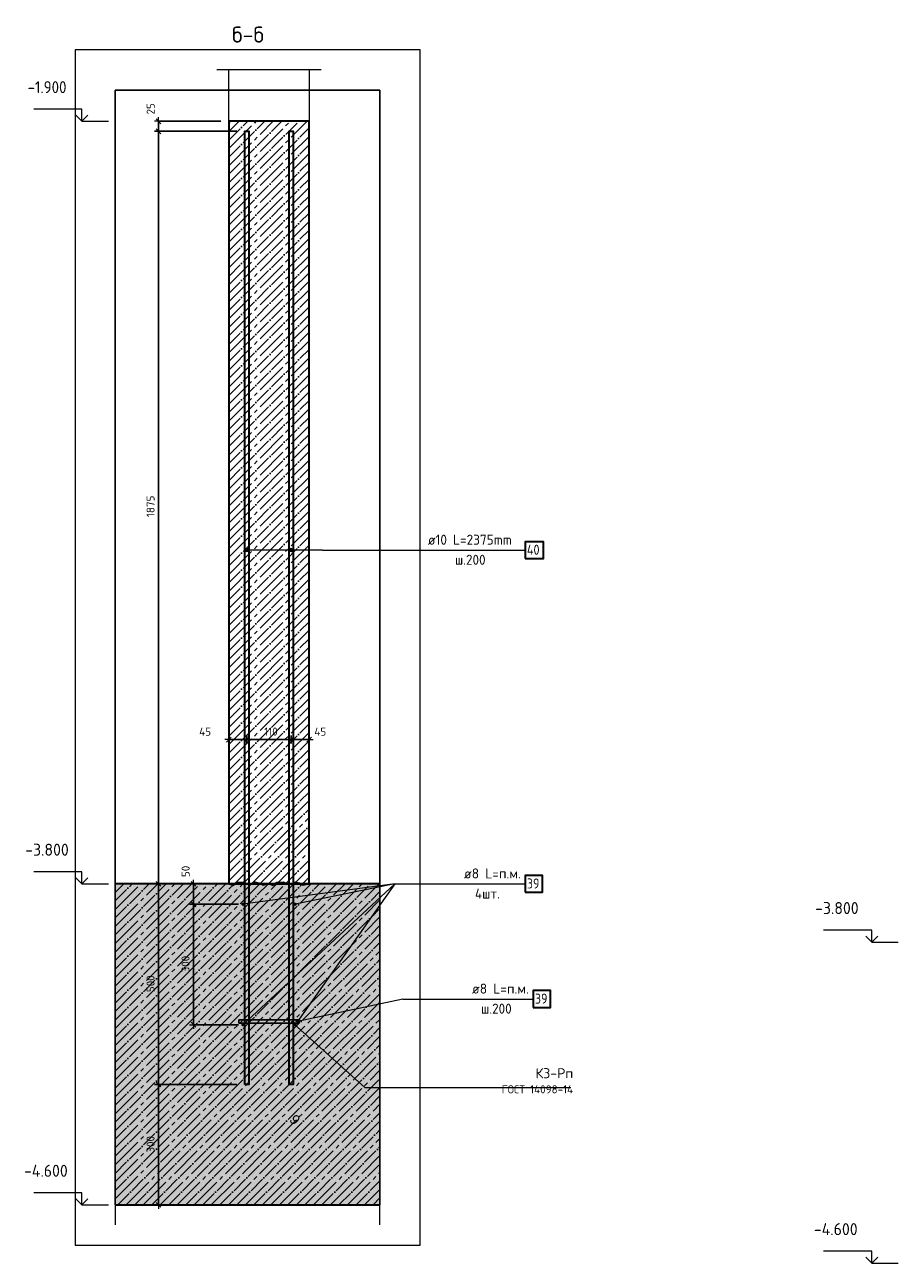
# Model space of a CAD drawing. Header units: millimetres. Extents: x -3170 to 89801, y -74170 to 82422.
# Tile 81 of 105: x 83081 to 85258, y 35740 to 38826. Entities that reach past the tile are written whole.
import ezdxf

# ---------------------------------------------------------------- set-up
doc = ezdxf.new("R2010")
doc.units = ezdxf.units.MM
doc.header["$PDMODE"] = 65
doc.linetypes.add('______11', pattern=[50, 40, -5, 0, -5])
doc.linetypes.add('______5', pattern=[110, 80, -10, 10, -10])
for name, color, linetype, lineweight in [('Standard', 7, 'Continuous', 25), ('Арм.стержн. Выпуски', 180, 'Continuous', 35), ('Арматурный каркас 01', 4, 'Continuous', 35), ('Высотная отметки_ общее', 7, 'Continuous', 13), ('Размерная линия_ общее', 7, 'Continuous', 13), ('Размерная линия_ общее_1', 7, 'Continuous', 13)]:
    doc.layers.add(name, color=color, linetype=linetype, lineweight=lineweight)
doc.styles.add('ARIAL', font='ARIAL.TTF')
doc.styles.add('ISOCPEUR', font='ISOCPEUR')
doc.dimstyles.new('DIMSTYLE_12', dxfattribs={"dimtxt": 20, "dimasz": 20, "dimexe": 0, "dimexo": 0, "dimgap": 10, "dimtad": 2, "dimdec": 0, "dimrnd": 5, "dimzin": 12, "dimdsep": 46, "dimtxsty": 'ISOCPEUR', "dimblk1": 'ALL_ML_STRICH', "dimblk2": 'ALL_ML_STRICH', "dimsah": 1, "dimcen": 0, "dimclrd": 7, "dimclre": 256, "dimclrt": 7, "dimadec": 0, "dimazin": 0, "dimtfac": 1, "dimtdec": 0, "dimtix": 1, "dimtmove": 2, "dimatfit": 3, "dimfxl": 0, "dimtzin": 0, "dimlwd": 0, "dimlwe": -3, "dimarcsym": 0})
doc.dimstyles.new('DIMSTYLE_20', dxfattribs={"dimtxt": 20, "dimasz": 20, "dimexe": 0, "dimexo": 0, "dimgap": 10, "dimtad": 2, "dimdec": 0, "dimrnd": 5, "dimzin": 12, "dimdsep": 46, "dimtxsty": 'ISOCPEUR', "dimblk1": 'ALL_ML_STRICH', "dimblk2": 'ALL_ML_STRICH', "dimsah": 1, "dimcen": 0, "dimclrd": 7, "dimclre": 256, "dimclrt": 7, "dimadec": 0, "dimazin": 0, "dimtfac": 1, "dimtdec": 0, "dimtix": 1, "dimtmove": 2, "dimatfit": 3, "dimfxl": 0, "dimtvp": 1.2, "dimtzin": 0, "dimlwd": 0, "dimlwe": -3, "dimarcsym": 0})

# ---------------------------------------------------------------- blocks, each defined once
blk = doc.blocks.new('ALL_ML_STRICH')
at = {"color": 0, "linetype": 'ByBlock', "lineweight": -2}
for p, q in [((-1, 0), (0.5, 0)), ((-0.3, -0.3), (0.3, 0.3)), ((0, -0.5), (0, 0.5))]:
    blk.add_line(p, q, dxfattribs=at)
blk = doc.blocks.new('*D465')
at = {"layer": 'DEFPOINTS', "color": 7, "linetype": 'Continuous', "lineweight": 13, "transparency": 33554687}
for p in [(83633.8, 36634.7), (83502, 36334.7), (83633.8, 36334.7)]:
    blk.add_point(p, dxfattribs=at)
at = {"layer": 'Размерная линия_ общее_1', "color": 253, "linetype": 'Continuous', "lineweight": -2, "true_color": 0xa0a0a0, "transparency": 33554687}
for p, q in [((83613.8, 36634.7), (83502, 36634.7)), ((83613.8, 36334.7), (83502, 36334.7))]:
    blk.add_line(p, q, dxfattribs=at)
at = {"layer": 'Размерная линия_ общее_1', "color": 7, "linetype": 'Continuous', "lineweight": -2, "transparency": 33554687}
blk.add_line((83502, 36334.7), (83502, 36634.7), dxfattribs=at)
at = {"layer": 'Размерная линия_ общее_1', "color": 7, "linetype": 'Continuous', "lineweight": 13, "transparency": 33554687, "xscale": 20, "yscale": 20, "zscale": 20}
for p, rotation in [((83502, 36634.7), 90), ((83502, 36334.7), 270)]:
    blk.add_blockref('ALL_ML_STRICH', p, dxfattribs=dict(at, rotation=rotation))
at = {"layer": 'Размерная линия_ общее_1', "color": 7, "linetype": 'Continuous', "lineweight": 13, "transparency": 33554687, "insert": (83482, 36485.7), "char_height": 20, "width": 60, "attachment_point": 5, "rotation": 90, "style": 'ISOCPEUR'}
blk.add_mtext('\\A1;{300}', dxfattribs=at)
blk = doc.blocks.new('*D466')
at = {"layer": 'DEFPOINTS', "color": 7, "linetype": 'Continuous', "lineweight": 13, "transparency": 33554687}
for p in [(83483.8, 36685.7), (83502, 36634.7), (83633.8, 36634.7)]:
    blk.add_point(p, dxfattribs=at)
at = {"layer": 'Размерная линия_ общее_1', "color": 253, "linetype": 'Continuous', "lineweight": -2, "true_color": 0xa0a0a0, "transparency": 33554687}
for p, q in [((83463.8, 36685.7), (83502, 36685.7)), ((83613.8, 36634.7), (83502, 36634.7))]:
    blk.add_line(p, q, dxfattribs=at)
at = {"layer": 'Размерная линия_ общее_1', "color": 7, "linetype": 'Continuous', "lineweight": -2, "transparency": 33554687}
blk.add_line((83502, 36634.7), (83502, 36685.7), dxfattribs=at)
at = {"layer": 'Размерная линия_ общее_1', "color": 7, "linetype": 'Continuous', "lineweight": 13, "transparency": 33554687, "xscale": 20, "yscale": 20, "zscale": 20}
for p, rotation in [((83502, 36685.7), 90), ((83502, 36634.7), 270)]:
    blk.add_blockref('ALL_ML_STRICH', p, dxfattribs=dict(at, rotation=rotation))
at = {"layer": 'Размерная линия_ общее_1', "color": 7, "linetype": 'Continuous', "lineweight": 13, "transparency": 33554687, "insert": (83482.3, 36716.7), "char_height": 20, "width": 40, "attachment_point": 5, "rotation": 90, "style": 'ISOCPEUR'}
blk.add_mtext('\\A1;{50}', dxfattribs=at)
blk = doc.blocks.new('ЭЛЕМЕНТ_УЗОРА_1')
at = {"layer": 'Standard', "color": 7, "linetype": 'Continuous', "lineweight": 18, "transparency": 33554687}
blk.add_line((83790, 36685.7), (83790, 36685.7), dxfattribs=at)
for points in [[(83590, 36685.7), (83600, 36681.7), (83604.3, 36683.6), (83610, 36689.7), (83620, 36689.7), (83626.1, 36690.8), (83635.5, 36686.7), (83646.9, 36686.9), (83655.9, 36690.4), (83665.8, 36688.2), (83675.4, 36682.7), (83690, 36685.7)], [(83690, 36685.7), (83700, 36681.7), (83704.3, 36683.6), (83710, 36689.7), (83720, 36689.7), (83726.1, 36690.8), (83735.5, 36686.7), (83746.9, 36686.9), (83755.9, 36690.4), (83765.8, 36688.2), (83775.4, 36682.7), (83790, 36685.7)]]:
    blk.add_lwpolyline(points, dxfattribs=at)
blk = doc.blocks.new('*D468')
at = {"layer": 'DEFPOINTS', "color": 7, "linetype": 'Continuous', "lineweight": 13, "transparency": 33554687}
for p in [(83590, 37045), (83590, 37038.2), (83635, 37027.3)]:
    blk.add_point(p, dxfattribs=at)
at = {"layer": 'Размерная линия_ общее_1', "color": 253, "linetype": 'Continuous', "lineweight": -2, "true_color": 0xa0a0a0, "transparency": 33554687}
for p, q in [((83590, 37045), (83590, 37045)), ((83635, 37045), (83635, 37045))]:
    blk.add_line(p, q, dxfattribs=at)
at = {"layer": 'Размерная линия_ общее_1', "color": 7, "linetype": 'Continuous', "lineweight": -2, "transparency": 33554687}
blk.add_line((83590, 37045), (83635, 37045), dxfattribs=at)
at = {"layer": 'Размерная линия_ общее_1', "color": 7, "linetype": 'Continuous', "lineweight": 13, "transparency": 33554687, "xscale": 20, "yscale": 20, "zscale": 20, "rotation": 180}
blk.add_blockref('ALL_ML_STRICH', (83590, 37045), dxfattribs=at)
at = {"layer": 'Размерная линия_ общее_1', "color": 7, "linetype": 'Continuous', "lineweight": 13, "transparency": 33554687, "xscale": 20, "yscale": 20, "zscale": 20}
blk.add_blockref('ALL_ML_STRICH', (83635, 37045), dxfattribs=at)
at = {"layer": 'Размерная линия_ общее_1', "color": 7, "linetype": 'Continuous', "lineweight": 13, "transparency": 33554687, "insert": (83530.9, 37064.7), "char_height": 20, "width": 40, "attachment_point": 5, "style": 'ISOCPEUR'}
blk.add_mtext('\\A1;{45}', dxfattribs=at)
blk = doc.blocks.new('*D469')
at = {"layer": 'DEFPOINTS', "color": 7, "linetype": 'Continuous', "lineweight": 13, "transparency": 33554687}
for p in [(83635, 37045), (83635, 37027.3), (83745, 37028.6)]:
    blk.add_point(p, dxfattribs=at)
at = {"layer": 'Размерная линия_ общее_1', "color": 253, "linetype": 'Continuous', "lineweight": -2, "true_color": 0xa0a0a0, "transparency": 33554687}
for p, q in [((83635, 37045), (83635, 37045)), ((83745, 37045), (83745, 37045))]:
    blk.add_line(p, q, dxfattribs=at)
at = {"layer": 'Размерная линия_ общее_1', "color": 7, "linetype": 'Continuous', "lineweight": -2, "transparency": 33554687}
blk.add_line((83635, 37045), (83745, 37045), dxfattribs=at)
at = {"layer": 'Размерная линия_ общее_1', "color": 7, "linetype": 'Continuous', "lineweight": 13, "transparency": 33554687, "xscale": 20, "yscale": 20, "zscale": 20, "rotation": 180}
blk.add_blockref('ALL_ML_STRICH', (83635, 37045), dxfattribs=at)
at = {"layer": 'Размерная линия_ общее_1', "color": 7, "linetype": 'Continuous', "lineweight": 13, "transparency": 33554687, "xscale": 20, "yscale": 20, "zscale": 20}
blk.add_blockref('ALL_ML_STRICH', (83745, 37045), dxfattribs=at)
at = {"layer": 'Размерная линия_ общее_1', "color": 7, "linetype": 'Continuous', "lineweight": 13, "transparency": 33554687, "insert": (83695, 37065), "char_height": 20, "width": 60, "attachment_point": 5, "style": 'ISOCPEUR'}
blk.add_mtext('\\A1;{110}', dxfattribs=at)
blk = doc.blocks.new('*D470')
at = {"layer": 'DEFPOINTS', "color": 7, "linetype": 'Continuous', "lineweight": 13, "transparency": 33554687}
for p in [(83745, 37045), (83790, 37036.8), (83745, 37028.6)]:
    blk.add_point(p, dxfattribs=at)
at = {"layer": 'Размерная линия_ общее_1', "color": 253, "linetype": 'Continuous', "lineweight": -2, "true_color": 0xa0a0a0, "transparency": 33554687}
for p, q in [((83745, 37045), (83745, 37045)), ((83790, 37045), (83790, 37045))]:
    blk.add_line(p, q, dxfattribs=at)
at = {"layer": 'Размерная линия_ общее_1', "color": 7, "linetype": 'Continuous', "lineweight": -2, "transparency": 33554687}
blk.add_line((83745, 37045), (83790, 37045), dxfattribs=at)
at = {"layer": 'Размерная линия_ общее_1', "color": 7, "linetype": 'Continuous', "lineweight": 13, "transparency": 33554687, "xscale": 20, "yscale": 20, "zscale": 20, "rotation": 180}
blk.add_blockref('ALL_ML_STRICH', (83745, 37045), dxfattribs=at)
at = {"layer": 'Размерная линия_ общее_1', "color": 7, "linetype": 'Continuous', "lineweight": 13, "transparency": 33554687, "xscale": 20, "yscale": 20, "zscale": 20}
blk.add_blockref('ALL_ML_STRICH', (83790, 37045), dxfattribs=at)
at = {"layer": 'Размерная линия_ общее_1', "color": 7, "linetype": 'Continuous', "lineweight": 13, "transparency": 33554687, "insert": (83817.9, 37064.7), "char_height": 20, "width": 40, "attachment_point": 5, "style": 'ISOCPEUR'}
blk.add_mtext('\\A1;{45}', dxfattribs=at)
blk = doc.blocks.new('COMPLEX_ELEVATIONDIM_2')
at = {"layer": 'Высотная отметки_ общее', "color": 7, "linetype": 'Continuous', "lineweight": 13, "transparency": 33554687}
for p, q in [((85192.1, 36570.3), (85072.1, 36570.3)), ((85192.1, 36540.3), (85192.1, 36570.3)), ((85192.1, 36540.3), (85177.1, 36555.3)), ((85192.1, 36540.3), (85207.1, 36555.3)), ((85192.1, 36540.3), (85192.1, 36540.3)), ((85192.1, 36540.3), (85192.1, 36540.3)), ((85192.1, 36540.3), (85258.2, 36540.3)), ((85192.1, 36540.3), (85192.1, 36540.3)), ((85192.1, 36540.3), (85192.1, 36540.3)), ((85192.1, 35770.3), (85072.1, 35770.3)), ((85192.1, 35740.3), (85192.1, 35770.3)), ((85192.1, 35740.3), (85177.1, 35755.3)), ((85192.1, 35740.3), (85207.1, 35755.3)), ((85192.1, 35740.3), (85192.1, 35740.3)), ((85192.1, 35740.3), (85192.1, 35740.3)), ((85192.1, 35740.3), (85258.2, 35740.3)), ((85192.1, 35740.3), (85192.1, 35740.3)), ((85192.1, 35740.3), (85192.1, 35740.3))]:
    blk.add_line(p, q, dxfattribs=at)
at = {"layer": 'Высотная отметки_ общее', "color": 7, "linetype": 'Continuous', "lineweight": 13, "transparency": 33554687, "char_height": 30, "attachment_point": 7, "style": 'ISOCPEUR'}
for s, insert, width in [('\\W0.95;-3.800', (85051.1, 36610.3), 128.144), ('\\W0.95;-4.600', (85048.1, 35810.3), 131.169)]:
    blk.add_mtext(s, dxfattribs=dict(at, insert=insert, width=width))
blk = doc.blocks.new('*D640')
at = {"layer": 'DEFPOINTS', "color": 7, "linetype": 'Continuous', "lineweight": 13, "transparency": 33554687}
for p in [(83630, 36185.7), (83414.9, 35885.7), (83494.6, 35885.7)]:
    blk.add_point(p, dxfattribs=at)
at = {"layer": 'Размерная линия_ общее_1', "color": 253, "linetype": 'Continuous', "lineweight": -2, "true_color": 0xa0a0a0, "transparency": 33554687}
for p, q in [((83610, 36185.7), (83414.9, 36185.7)), ((83474.6, 35885.7), (83414.9, 35885.7))]:
    blk.add_line(p, q, dxfattribs=at)
at = {"layer": 'Размерная линия_ общее_1', "color": 7, "linetype": 'Continuous', "lineweight": -2, "transparency": 33554687}
blk.add_line((83414.9, 35885.7), (83414.9, 36185.7), dxfattribs=at)
at = {"layer": 'Размерная линия_ общее_1', "color": 7, "linetype": 'Continuous', "lineweight": 13, "transparency": 33554687, "xscale": 20, "yscale": 20, "zscale": 20}
for p, rotation in [((83414.9, 36185.7), 90), ((83414.9, 35885.7), 270)]:
    blk.add_blockref('ALL_ML_STRICH', p, dxfattribs=dict(at, rotation=rotation))
at = {"layer": 'Размерная линия_ общее_1', "color": 7, "linetype": 'Continuous', "lineweight": 13, "transparency": 33554687, "insert": (83394.9, 36036.7), "char_height": 20, "width": 60, "attachment_point": 5, "rotation": 90, "style": 'ISOCPEUR'}
blk.add_mtext('\\A1;{300}', dxfattribs=at)
blk = doc.blocks.new('*D641')
at = {"layer": 'DEFPOINTS', "color": 7, "linetype": 'Continuous', "lineweight": 13, "transparency": 33554687}
for p in [(83410.6, 36685.7), (83414.9, 36185.7), (83630, 36185.7)]:
    blk.add_point(p, dxfattribs=at)
at = {"layer": 'Размерная линия_ общее_1', "color": 253, "linetype": 'Continuous', "lineweight": -2, "true_color": 0xa0a0a0, "transparency": 33554687}
for p, q in [((83414.9, 36685.7), (83414.9, 36685.7)), ((83610, 36185.7), (83414.9, 36185.7))]:
    blk.add_line(p, q, dxfattribs=at)
at = {"layer": 'Размерная линия_ общее_1', "color": 7, "linetype": 'Continuous', "lineweight": -2, "transparency": 33554687}
blk.add_line((83414.9, 36185.7), (83414.9, 36685.7), dxfattribs=at)
at = {"layer": 'Размерная линия_ общее_1', "color": 7, "linetype": 'Continuous', "lineweight": 13, "transparency": 33554687, "xscale": 20, "yscale": 20, "zscale": 20}
for p, rotation in [((83414.9, 36685.7), 90), ((83414.9, 36185.7), 270)]:
    blk.add_blockref('ALL_ML_STRICH', p, dxfattribs=dict(at, rotation=rotation))
at = {"layer": 'Размерная линия_ общее_1', "color": 7, "linetype": 'Continuous', "lineweight": 13, "transparency": 33554687, "insert": (83394.9, 36436.7), "char_height": 20, "width": 60, "attachment_point": 5, "rotation": 90, "style": 'ISOCPEUR'}
blk.add_mtext('\\A1;{500}', dxfattribs=at)
blk = doc.blocks.new('*D642')
at = {"layer": 'DEFPOINTS', "color": 7, "linetype": 'Continuous', "lineweight": 13, "transparency": 33554687}
for p in [(83630, 38560.7), (83410.6, 36685.7), (83414.9, 36685.7)]:
    blk.add_point(p, dxfattribs=at)
at = {"layer": 'Размерная линия_ общее_1', "color": 253, "linetype": 'Continuous', "lineweight": -2, "true_color": 0xa0a0a0, "transparency": 33554687}
for p, q in [((83610, 38560.7), (83414.9, 38560.7)), ((83414.9, 36685.7), (83414.9, 36685.7))]:
    blk.add_line(p, q, dxfattribs=at)
at = {"layer": 'Размерная линия_ общее_1', "color": 7, "linetype": 'Continuous', "lineweight": -2, "transparency": 33554687}
blk.add_line((83414.9, 36685.7), (83414.9, 38560.7), dxfattribs=at)
at = {"layer": 'Размерная линия_ общее_1', "color": 7, "linetype": 'Continuous', "lineweight": 13, "transparency": 33554687, "xscale": 20, "yscale": 20, "zscale": 20}
for p, rotation in [((83414.9, 38560.7), 90), ((83414.9, 36685.7), 270)]:
    blk.add_blockref('ALL_ML_STRICH', p, dxfattribs=dict(at, rotation=rotation))
at = {"layer": 'Размерная линия_ общее_1', "color": 7, "linetype": 'Continuous', "lineweight": 13, "transparency": 33554687, "insert": (83394.9, 37626.2), "char_height": 20, "width": 80, "attachment_point": 5, "rotation": 90, "style": 'ISOCPEUR'}
blk.add_mtext('\\A1;{1875}', dxfattribs=at)
blk = doc.blocks.new('*D643')
at = {"layer": 'DEFPOINTS', "color": 7, "linetype": 'Continuous', "lineweight": 13, "transparency": 33554687}
for p in [(83590, 38585.7), (83414.9, 38560.7), (83630, 38560.7)]:
    blk.add_point(p, dxfattribs=at)
at = {"layer": 'Размерная линия_ общее_1', "color": 253, "linetype": 'Continuous', "lineweight": -2, "true_color": 0xa0a0a0, "transparency": 33554687}
for p, q in [((83570, 38585.7), (83414.9, 38585.7)), ((83610, 38560.7), (83414.9, 38560.7))]:
    blk.add_line(p, q, dxfattribs=at)
at = {"layer": 'Размерная линия_ общее_1', "color": 7, "linetype": 'Continuous', "lineweight": -2, "transparency": 33554687}
blk.add_line((83414.9, 38560.7), (83414.9, 38585.7), dxfattribs=at)
at = {"layer": 'Размерная линия_ общее_1', "color": 7, "linetype": 'Continuous', "lineweight": 13, "transparency": 33554687, "xscale": 20, "yscale": 20, "zscale": 20}
for p, rotation in [((83414.9, 38585.7), 90), ((83414.9, 38560.7), 270)]:
    blk.add_blockref('ALL_ML_STRICH', p, dxfattribs=dict(at, rotation=rotation))
at = {"layer": 'Размерная линия_ общее_1', "color": 7, "linetype": 'Continuous', "lineweight": 13, "transparency": 33554687, "insert": (83395.2, 38616.8), "char_height": 20, "width": 40, "attachment_point": 5, "rotation": 90, "style": 'ISOCPEUR'}
blk.add_mtext('\\A1;{25}', dxfattribs=at)
blk = doc.blocks.new('COMPLEX_ELEVATIONDIM_6')
at = {"layer": 'Высотная отметки_ общее', "color": 7, "linetype": 'Continuous', "lineweight": 13, "transparency": 33554687}
for p, q in [((83223.6, 38615.7), (83103.6, 38615.7)), ((83223.6, 38585.7), (83223.6, 38615.7)), ((83223.6, 38585.7), (83208.6, 38600.7)), ((83223.6, 38585.7), (83238.6, 38600.7)), ((83223.6, 38585.7), (83223.6, 38585.7)), ((83223.6, 38585.7), (83223.6, 38585.7)), ((83223.6, 38585.7), (83289.8, 38585.7)), ((83223.6, 38585.7), (83223.6, 38585.7)), ((83223.6, 38585.7), (83223.6, 38585.7)), ((83223.6, 36715.7), (83103.6, 36715.7)), ((83223.6, 36685.7), (83208.6, 36700.7)), ((83223.6, 36685.7), (83223.6, 36715.7)), ((83223.6, 36685.7), (83238.6, 36700.7)), ((83223.6, 36685.7), (83223.6, 36685.7)), ((83223.6, 36685.7), (83223.6, 36685.7)), ((83223.6, 36685.7), (83289.8, 36685.7)), ((83223.6, 36685.7), (83223.6, 36685.7)), ((83223.6, 36685.7), (83223.6, 36685.7)), ((83223.6, 35915.7), (83103.6, 35915.7)), ((83223.6, 35885.7), (83208.6, 35900.7)), ((83223.6, 35885.7), (83223.6, 35915.7)), ((83223.6, 35885.7), (83238.6, 35900.7)), ((83223.6, 35885.7), (83223.6, 35885.7)), ((83223.6, 35885.7), (83223.6, 35885.7)), ((83223.6, 35885.7), (83289.8, 35885.7)), ((83223.6, 35885.7), (83223.6, 35885.7)), ((83223.6, 35885.7), (83223.6, 35885.7))]:
    blk.add_line(p, q, dxfattribs=at)
at = {"layer": 'Высотная отметки_ общее', "color": 7, "linetype": 'Continuous', "lineweight": 13, "transparency": 33554687, "char_height": 30, "attachment_point": 7, "style": 'ISOCPEUR'}
for s, insert, width in [('\\W0.90;-1.900', (83088.6, 38655.7), 121.412), ('\\W0.95;-3.800', (83082.6, 36755.7), 128.143), ('\\W0.95;-4.600', (83079.6, 35955.7), 131.168)]:
    blk.add_mtext(s, dxfattribs=dict(at, insert=insert, width=width))

msp = doc.modelspace()

# ---------------------------------------------------------------- hatches: boundary and pattern name
at = {"layer": 'Арм.стержн. Выпуски', "linetype": 'Continuous', "lineweight": 13, "transparency": 33554687}
for points in [[(83631.2, 37515), (83631.2, 37519.5), (83630.5, 37517.3)], [(83632.8, 37513.4), (83632.8, 37521.2), (83631.2, 37519.5)], [(83632.8, 37513.4), (83631.2, 37519.5), (83631.2, 37515)], [(83635, 37512.8), (83635, 37521.8), (83632.8, 37521.2)], [(83635, 37512.8), (83632.8, 37521.2), (83632.8, 37513.4)], [(83637.3, 37513.4), (83637.3, 37521.2), (83635, 37521.8)], [(83637.3, 37513.4), (83635, 37521.8), (83635, 37512.8)], [(83638.9, 37515), (83638.9, 37519.5), (83637.3, 37521.2)], [(83638.9, 37515), (83637.3, 37521.2), (83637.3, 37513.4)], [(83638.9, 37519.5), (83638.9, 37515), (83639.5, 37517.3)], [(83741.2, 37515), (83741.2, 37519.5), (83740.5, 37517.3)], [(83742.8, 37513.4), (83742.8, 37521.2), (83741.2, 37519.5)], [(83742.8, 37513.4), (83741.2, 37519.5), (83741.2, 37515)], [(83745, 37512.8), (83745, 37521.8), (83742.8, 37521.2)], [(83745, 37512.8), (83742.8, 37521.2), (83742.8, 37513.4)], [(83747.3, 37513.4), (83747.3, 37521.2), (83745, 37521.8)], [(83747.3, 37513.4), (83745, 37521.8), (83745, 37512.8)], [(83748.9, 37515), (83748.9, 37519.5), (83747.3, 37521.2)], [(83748.9, 37515), (83747.3, 37521.2), (83747.3, 37513.4)], [(83748.9, 37519.5), (83748.9, 37515), (83749.5, 37517.3)]]:
    msp.add_hatch(color=7, dxfattribs=at).paths.add_polyline_path(points)
at = {"layer": 'Арматурный каркас 01', "linetype": 'Continuous', "lineweight": 50, "transparency": 33554687}
for points in [[(83629, 36634.7), (83628.7, 36636.3), (83627.9, 36637.6), (83626.6, 36638.4), (83625, 36638.7), (83623.5, 36638.4), (83622.2, 36637.6), (83621.4, 36636.3), (83621, 36634.7), (83621.4, 36633.2), (83622.2, 36631.9), (83623.5, 36631.1), (83625, 36630.7), (83626.6, 36631.1), (83627.9, 36631.9), (83628.7, 36633.2)], [(83759, 36634.7), (83758.7, 36636.3), (83757.9, 36637.6), (83756.6, 36638.4), (83755, 36638.7), (83753.5, 36638.4), (83752.2, 36637.6), (83751.4, 36636.3), (83751, 36634.7), (83751.4, 36633.2), (83752.2, 36631.9), (83753.5, 36631.1), (83755, 36630.7), (83756.6, 36631.1), (83757.9, 36631.9), (83758.7, 36633.2)], [(83629, 36334.7), (83628.7, 36336.3), (83627.9, 36337.6), (83626.6, 36338.4), (83625, 36338.7), (83623.5, 36338.4), (83622.2, 36337.6), (83621.4, 36336.3), (83621, 36334.7), (83621.4, 36333.2), (83622.2, 36331.9), (83623.5, 36331.1), (83625, 36330.7), (83626.6, 36331.1), (83627.9, 36331.9), (83628.7, 36333.2)], [(83759, 36334.7), (83758.7, 36336.3), (83757.9, 36337.6), (83756.6, 36338.4), (83755, 36338.7), (83753.5, 36338.4), (83752.2, 36337.6), (83751.4, 36336.3), (83751, 36334.7), (83751.4, 36333.2), (83752.2, 36331.9), (83753.5, 36331.1), (83755, 36330.7), (83756.6, 36331.1), (83757.9, 36331.9), (83758.7, 36333.2)]]:
    msp.add_hatch(color=40, dxfattribs=at).paths.add_polyline_path(points)
at = {"layer": 'Арматурный каркас 01', "linetype": 'Continuous', "lineweight": 13, "transparency": 33554687}
for points in [[(83758.8, 36340.7), (83758.2, 36343.7), (83758.1, 36342.1)], [(83760.1, 36339.9), (83759, 36345), (83758.2, 36343.7)], [(83760.1, 36339.9), (83758.2, 36343.7), (83758.8, 36340.7)], [(83761.7, 36339.8), (83760.4, 36345.7), (83759, 36345)], [(83761.7, 36339.8), (83759, 36345), (83760.1, 36339.9)], [(83763.1, 36340.5), (83762, 36345.6), (83760.4, 36345.7)], [(83763.1, 36340.5), (83760.4, 36345.7), (83761.7, 36339.8)], [(83763.9, 36341.8), (83763.3, 36344.8), (83762, 36345.6)], [(83763.9, 36341.8), (83762, 36345.6), (83763.1, 36340.5)], [(83763.3, 36344.8), (83763.9, 36341.8), (83764, 36343.4)]]:
    msp.add_hatch(color=7, dxfattribs=at).paths.add_polyline_path(points)
at = {"layer": 'Размерная линия_ общее', "linetype": 'Continuous', "lineweight": -3, "transparency": 33554687}
msp.add_hatch(color=9, dxfattribs=at).paths.add_polyline_path([(83306.7, 36685.7), (83306.7, 35885.7), (83966.7, 35885.7), (83966.7, 36685.7)])

# ---------------------------------------------------------------- linework, layer by layer
at = {"color": 7, "linetype": '______11', "lineweight": -3, "transparency": 33554687}
for p, q in [((83590, 38411.4), (83764.4, 38585.7)), ((83590, 38453.8), (83722, 38585.7)), ((83590, 38496.3), (83679.5, 38585.7)), ((83590, 38538.7), (83637.1, 38585.7)), ((83590, 38581.1), (83594.7, 38585.7)), ((83590, 38369), (83790, 38569)), ((83590, 38326.6), (83790, 38526.6)), ((83590, 38284.1), (83790, 38484.1)), ((83590, 38241.7), (83790, 38441.7)), ((83590, 38199.3), (83790, 38399.3)), ((83590, 38156.9), (83790, 38356.9)), ((83590, 38114.4), (83790, 38314.4)), ((83590, 38072), (83790, 38272)), ((83590, 38029.6), (83790, 38229.6)), ((83590, 37987.1), (83790, 38187.1)), ((83590, 37944.7), (83790, 38144.7)), ((83590, 37902.3), (83790, 38102.3)), ((83590, 37859.9), (83790, 38059.9)), ((83590, 37817.4), (83790, 38017.4)), ((83590, 37775), (83790, 37975)), ((83590, 37732.6), (83790, 37932.6)), ((83590, 37690.2), (83790, 37890.2)), ((83590, 37647.7), (83790, 37847.7)), ((83590, 37605.3), (83790, 37805.3)), ((83590, 37562.9), (83790, 37762.9)), ((83590, 37520.5), (83790, 37720.5)), ((83590, 37478), (83790, 37678)), ((83590, 37435.6), (83790, 37635.6)), ((83590, 37393.2), (83790, 37593.2)), ((83590, 37350.8), (83790, 37550.8)), ((83590, 37308.3), (83790, 37508.3)), ((83590, 37265.9), (83790, 37465.9)), ((83590, 37223.5), (83790, 37423.5)), ((83590, 37181), (83790, 37381)), ((83590, 37138.6), (83790, 37338.6)), ((83590, 37096.2), (83790, 37296.2)), ((83590, 37053.8), (83790, 37253.8)), ((83590, 37011.3), (83790, 37211.3)), ((83590, 36968.9), (83790, 37168.9)), ((83590, 36926.5), (83790, 37126.5)), ((83590, 36884.1), (83790, 37084.1)), ((83590, 36841.6), (83790, 37041.6)), ((83590, 36799.2), (83790, 36999.2)), ((83590, 36756.8), (83790, 36956.8)), ((83590, 36714.4), (83790, 36914.4)), ((83603.9, 36685.7), (83790, 36871.9)), ((83646.3, 36685.7), (83790, 36829.5)), ((83688.7, 36685.7), (83790, 36787.1)), ((83731.1, 36685.7), (83790, 36744.6)), ((83773.6, 36685.7), (83790, 36702.2))]:
    msp.add_line(p, q, dxfattribs=at)
at = {"color": 7, "linetype": '______5', "lineweight": -3, "transparency": 33554687}
for p, q in [((83590, 38390.2), (83785.6, 38585.7)), ((83590, 38432.6), (83743.2, 38585.7)), ((83590, 38475), (83700.7, 38585.7)), ((83590, 38517.5), (83658.3, 38585.7)), ((83590, 38559.9), (83615.9, 38585.7)), ((83590, 38347.8), (83790, 38547.8)), ((83590, 38305.3), (83790, 38505.3)), ((83590, 38262.9), (83790, 38462.9)), ((83590, 38220.5), (83790, 38420.5)), ((83590, 38178.1), (83790, 38378.1)), ((83590, 38135.6), (83790, 38335.6)), ((83590, 38093.2), (83790, 38293.2)), ((83590, 38050.8), (83790, 38250.8)), ((83590, 38008.4), (83790, 38208.4)), ((83590, 37965.9), (83790, 38165.9)), ((83590, 37923.5), (83790, 38123.5)), ((83590, 37881.1), (83790, 38081.1)), ((83590, 37838.7), (83790, 38038.7)), ((83590, 37796.2), (83790, 37996.2)), ((83590, 37753.8), (83790, 37953.8)), ((83590, 37711.4), (83790, 37911.4)), ((83590, 37668.9), (83790, 37868.9)), ((83590, 37626.5), (83790, 37826.5)), ((83590, 37584.1), (83790, 37784.1)), ((83590, 37541.7), (83790, 37741.7)), ((83590, 37499.2), (83790, 37699.2)), ((83590, 37456.8), (83790, 37656.8)), ((83590, 37414.4), (83790, 37614.4)), ((83590, 37372), (83790, 37572)), ((83590, 37329.5), (83790, 37529.5)), ((83590, 37287.1), (83790, 37487.1)), ((83590, 37244.7), (83790, 37444.7)), ((83590, 37202.3), (83790, 37402.3)), ((83590, 37159.8), (83790, 37359.8)), ((83590, 37117.4), (83790, 37317.4)), ((83590, 37075), (83790, 37275)), ((83590, 37032.6), (83790, 37232.6)), ((83590, 36990.1), (83790, 37190.1)), ((83590, 36947.7), (83790, 37147.7)), ((83590, 36905.3), (83790, 37105.3)), ((83590, 36862.8), (83790, 37062.8)), ((83590, 36820.4), (83790, 37020.4)), ((83590, 36778), (83790, 36978)), ((83590, 36735.6), (83790, 36935.6)), ((83590, 36693.1), (83790, 36893.1)), ((83625.1, 36685.7), (83790, 36850.7)), ((83667.5, 36685.7), (83790, 36808.3)), ((83709.9, 36685.7), (83790, 36765.9)), ((83752.4, 36685.7), (83790, 36723.4))]:
    msp.add_line(p, q, dxfattribs=at)
at = {"color": 7, "linetype": 'Continuous', "lineweight": 35, "transparency": 33554687}
for p, q in [((83590, 38585.7), (83590, 36685.7)), ((83790, 38585.7), (83590, 38585.7)), ((83790, 36685.7), (83790, 38585.7)), ((83590, 36685.7), (83790, 36685.7))]:
    msp.add_line(p, q, dxfattribs=at)
at = {"layer": 'Standard', "color": 7, "linetype": 'Continuous', "lineweight": 13, "transparency": 33554687}
msp.add_line((83560, 38714.9), (83820, 38714.9), dxfattribs=at)
at = {"layer": 'Standard', "color": 52, "linetype": 'Continuous', "lineweight": -3, "transparency": 33554687}
for p, q in [((83966.7, 38663.5), (83306.7, 38663.5)), ((83966.7, 38663.5), (83306.7, 38663.5)), ((83306.7, 38663.5), (83306.7, 35885.7)), ((83306.7, 35885.7), (83306.7, 38663.5)), ((83966.7, 38663.5), (83966.7, 35885.7)), ((83966.7, 35885.7), (83966.7, 38663.5)), ((83966.7, 35885.7), (83306.7, 35885.7)), ((83966.7, 35885.7), (83306.7, 35885.7))]:
    msp.add_line(p, q, dxfattribs=at)
at = {"layer": 'Standard', "color": 7, "linetype": 'Continuous', "lineweight": 13, "transparency": 33554687}
for points in [[(83206.7, 35785.7), (84066.7, 35785.7), (84066.7, 38763.5), (83206.7, 38763.5), (83206.7, 35785.7)], [(83745, 36342.7), (83929.1, 36178), (84442, 36178)]]:
    msp.add_lwpolyline(points, dxfattribs=at)
msp.add_lwpolyline([(83790, 38585.7), (83590, 38585.7), (83590, 38714.9), (83790, 38714.9), (83790, 38585.7)], close=True, dxfattribs=at)
at = {"layer": 'Арм.стержн. Выпуски', "color": 7, "linetype": 'Continuous', "lineweight": 13, "transparency": 33554687}
for p, q in [((83630.5, 37517.3), (83630.5, 37517.3)), ((83635, 37521.8), (83635, 37521.8)), ((83823.5, 37517.3), (83635, 37517.3)), ((83635, 37512.8), (83635, 37512.8)), ((83639.5, 37517.3), (83639.5, 37517.3)), ((83740.5, 37517.3), (83740.5, 37517.3)), ((83745, 37521.8), (83745, 37521.8)), ((83823.5, 37517.3), (83745, 37517.3)), ((83745, 37512.8), (83745, 37512.8)), ((83749.5, 37517.3), (83749.5, 37517.3)), ((83823.5, 37517.3), (84328.5, 37517.3))]:
    msp.add_line(p, q, dxfattribs=at)
at = {"layer": 'Арм.стержн. Выпуски', "color": 4, "linetype": 'Continuous', "lineweight": 35, "transparency": 33554687}
for points in [[(83630, 36185.7), (83630, 38560.7), (83640, 38560.7), (83640, 36185.7), (83630, 36185.7)], [(83740, 36185.7), (83740, 38560.7), (83750, 38560.7), (83750, 36185.7), (83740, 36185.7)]]:
    msp.add_lwpolyline(points, dxfattribs=at)
at = {"layer": 'Арм.стержн. Выпуски', "color": 7, "linetype": 'Continuous', "lineweight": 35, "transparency": 33554687}
msp.add_lwpolyline([(84328.5, 37496.5), (84374.3, 37496.5), (84374.3, 37538.1), (84328.5, 37538.1), (84328.5, 37496.5)], dxfattribs=at)
at = {"layer": 'Арм.стержн. Выпуски', "color": 7, "linetype": 'Continuous', "lineweight": 13, "transparency": 33554687}
for centre in [(83635, 37517.3), (83745, 37517.3)]:
    msp.add_circle(centre, 4.5, dxfattribs=at)
at = {"layer": 'Арматурный каркас 01', "color": 7, "linetype": 'Continuous', "lineweight": 13, "transparency": 33554687}
for p, q in [((84003.5, 36685.6), (83625, 36334.7)), ((84003.5, 36685.6), (83625, 36634.7)), ((84003.5, 36685.6), (83755, 36334.7)), ((84003.5, 36685.6), (83755, 36634.7)), ((84003.5, 36685.6), (84328.5, 36685.6)), ((84023.5, 36398.7), (83761, 36342.7)), ((84023.5, 36398.7), (84348.5, 36398.7)), ((83758.1, 36342.1), (83758.1, 36342.1)), ((83760.4, 36345.7), (83760.4, 36345.7)), ((83761.7, 36339.8), (83761.7, 36339.8)), ((83764, 36343.4), (83764, 36343.4))]:
    msp.add_line(p, q, dxfattribs=at)
at = {"layer": 'Арматурный каркас 01', "color": 7, "linetype": 'Continuous', "lineweight": 35, "transparency": 33554687}
for points in [[(84328.5, 36664.8), (84371.8, 36664.8), (84371.8, 36706.5), (84328.5, 36706.5), (84328.5, 36664.8)], [(84348.5, 36377.9), (84391.8, 36377.9), (84391.8, 36419.6), (84348.5, 36419.6), (84348.5, 36377.9)]]:
    msp.add_lwpolyline(points, dxfattribs=at)
at = {"layer": 'Арматурный каркас 01', "color": 40, "linetype": 'Continuous', "lineweight": 25, "transparency": 33554687}
msp.add_lwpolyline([(83615, 36346.7), (83765, 36346.7), (83765, 36338.7), (83615, 36338.7), (83615, 36346.7)], dxfattribs=at)
at = {"layer": 'Арматурный каркас 01', "color": 7, "linetype": 'Continuous', "lineweight": 13, "transparency": 33554687}
msp.add_circle((83761, 36342.7), 3, dxfattribs=at)
at = {"layer": 'Размерная линия_ общее', "color": 7, "linetype": 'Continuous', "lineweight": 13, "transparency": 33554687}
for p, q in [((83306.7, 36735.7), (83306.7, 35835.7)), ((83966.7, 35835.7), (83966.7, 36735.7))]:
    msp.add_line(p, q, dxfattribs=at)
at = {"layer": 'Размерная линия_ общее', "color": 7, "linetype": '______11', "lineweight": -3, "transparency": 33554687}
for p, q in [((83306.7, 36049.1), (83943.3, 36685.7)), ((83306.7, 36091.6), (83900.9, 36685.7)), ((83306.7, 36134), (83858.4, 36685.7)), ((83306.7, 36176.4), (83816, 36685.7)), ((83306.7, 36218.8), (83773.6, 36685.7)), ((83306.7, 36261.3), (83731.1, 36685.7)), ((83306.7, 36303.7), (83688.7, 36685.7)), ((83306.7, 36346.1), (83646.3, 36685.7)), ((83306.7, 36388.6), (83603.9, 36685.7)), ((83306.7, 36431), (83561.4, 36685.7)), ((83306.7, 36473.4), (83519, 36685.7)), ((83306.7, 36515.8), (83476.6, 36685.7)), ((83306.7, 36558.3), (83434.2, 36685.7)), ((83306.7, 36600.7), (83391.7, 36685.7)), ((83306.7, 36643.1), (83349.3, 36685.7)), ((83306.7, 36685.5), (83306.9, 36685.7)), ((83306.7, 36006.7), (83966.7, 36666.7)), ((83306.7, 35964.3), (83966.7, 36624.3)), ((83306.7, 35921.9), (83966.7, 36581.9)), ((83313, 35885.7), (83966.7, 36539.4)), ((83355.4, 35885.7), (83966.7, 36497)), ((83397.8, 35885.7), (83966.7, 36454.6)), ((83440.3, 35885.7), (83966.7, 36412.2)), ((83482.7, 35885.7), (83966.7, 36369.7)), ((83525.1, 35885.7), (83966.7, 36327.3)), ((83567.5, 35885.7), (83966.7, 36284.9)), ((83610, 35885.7), (83966.7, 36242.5)), ((83652.4, 35885.7), (83966.7, 36200)), ((83694.8, 35885.7), (83966.7, 36157.6)), ((83737.2, 35885.7), (83966.7, 36115.2)), ((83779.7, 35885.7), (83966.7, 36072.7)), ((83822.1, 35885.7), (83966.7, 36030.3)), ((83864.5, 35885.7), (83966.7, 35987.9)), ((83907, 35885.7), (83966.7, 35945.5)), ((83949.4, 35885.7), (83966.7, 35903))]:
    msp.add_line(p, q, dxfattribs=at)
at = {"layer": 'Размерная линия_ общее', "color": 7, "linetype": '______5', "lineweight": -3, "transparency": 33554687}
for p, q in [((83306.7, 36027.9), (83964.5, 36685.7)), ((83306.7, 36070.4), (83922.1, 36685.7)), ((83306.7, 36112.8), (83879.6, 36685.7)), ((83306.7, 36155.2), (83837.2, 36685.7)), ((83306.7, 36197.6), (83794.8, 36685.7)), ((83306.7, 36240.1), (83752.4, 36685.7)), ((83306.7, 36282.5), (83709.9, 36685.7)), ((83306.7, 36324.9), (83667.5, 36685.7)), ((83306.7, 36367.3), (83625.1, 36685.7)), ((83306.7, 36409.8), (83582.7, 36685.7)), ((83306.7, 36452.2), (83540.2, 36685.7)), ((83306.7, 36494.6), (83497.8, 36685.7)), ((83306.7, 36537), (83455.4, 36685.7)), ((83306.7, 36579.5), (83412.9, 36685.7)), ((83306.7, 36621.9), (83370.5, 36685.7)), ((83306.7, 36664.3), (83328.1, 36685.7)), ((83306.7, 35985.5), (83966.7, 36645.5)), ((83306.7, 35943.1), (83966.7, 36603.1)), ((83306.7, 35900.7), (83966.7, 36560.7)), ((83334.2, 35885.7), (83966.7, 36518.2)), ((83376.6, 35885.7), (83966.7, 36475.8)), ((83419, 35885.7), (83966.7, 36433.4)), ((83461.5, 35885.7), (83966.7, 36390.9)), ((83503.9, 35885.7), (83966.7, 36348.5)), ((83546.3, 35885.7), (83966.7, 36306.1)), ((83588.8, 35885.7), (83966.7, 36263.7)), ((83631.2, 35885.7), (83966.7, 36221.2)), ((83673.6, 35885.7), (83966.7, 36178.8)), ((83716, 35885.7), (83966.7, 36136.4)), ((83758.5, 35885.7), (83966.7, 36094)), ((83800.9, 35885.7), (83966.7, 36051.5)), ((83843.3, 35885.7), (83966.7, 36009.1)), ((83885.7, 35885.7), (83966.7, 35966.7)), ((83928.2, 35885.7), (83966.7, 35924.3))]:
    msp.add_line(p, q, dxfattribs=at)
at = {"layer": 'Размерная линия_ общее', "color": 7, "linetype": 'Continuous', "lineweight": 35, "transparency": 33554687}
for p, q in [((83590, 36685.7), (83306.7, 36685.7)), ((83790, 36685.7), (83590, 36685.7)), ((83966.7, 36685.7), (83790, 36685.7)), ((83306.7, 35885.7), (83966.7, 35885.7))]:
    msp.add_line(p, q, dxfattribs=at)

# ---------------------------------------------------------------- block references
at = {"layer": 'Standard', "color": 7, "linetype": 'Continuous', "lineweight": 18, "transparency": 33554687}
msp.add_blockref('ЭЛЕМЕНТ_УЗОРА_1', (0, 0), dxfattribs=at)
at = {"layer": 'Высотная отметки_ общее', "color": 7, "linetype": 'Continuous', "lineweight": 13, "transparency": 33554687}
for name in ['COMPLEX_ELEVATIONDIM_6', 'COMPLEX_ELEVATIONDIM_2']:
    msp.add_blockref(name, (0, 0), dxfattribs=at)

# ---------------------------------------------------------------- texts
at = {"layer": 'Standard', "color": 7, "linetype": 'Continuous', "lineweight": 13, "transparency": 33554687, "insert": (83597.8, 38801.6), "char_height": 40, "width": 102.261, "attachment_point": 4, "style": 'ISOCPEUR'}
msp.add_mtext('\\A1;{\\fISOCPEUR|i0|b0;\\H40.000000;\\W1.000000;\\C7;б-б}\\P', dxfattribs=at)
at = {"layer": 'Standard', "color": 7, "linetype": 'Continuous', "lineweight": 13, "transparency": 33554687, "insert": (84448.1, 36226.3), "char_height": 25, "width": 222.314, "attachment_point": 3, "line_spacing_factor": 1.024096, "style": 'ARIAL'}
msp.add_mtext('\\A1;{\\fISOCPEUR|i0|b0;\\H25.000000;\\W1.000000;\\C7;К3-Рп}\\P{\\fISOCPEUR|i0|b0;\\H20.000000;\\W1.000000;\\C7;ГОСТ 14098-14}\\P', dxfattribs=at)
at = {"layer": 'Standard', "color": 7, "linetype": 'Continuous', "lineweight": 13, "transparency": 33554687, "insert": (83754.5, 36097.9), "char_height": 25, "width": 31.962, "attachment_point": 5, "rotation": 315, "style": 'ARIAL'}
msp.add_mtext('\\W0.99;9', dxfattribs=at)
at = {"layer": 'Арм.стержн. Выпуски', "color": 7, "linetype": 'Continuous', "lineweight": 25, "transparency": 33554687, "char_height": 25, "attachment_point": 7, "style": 'ISOCPEUR'}
for s, insert, width in [('\\W0.96;ø10 L=2375mm ', (84086, 37530.6), 244.377), ('\\W0.88;40', (84332.7, 37505.6), 48.499), ('\\W0.95;ш.200 ', (84153.5, 37480.6), 109.333)]:
    msp.add_mtext(s, dxfattribs=dict(at, insert=insert, width=width))
at = {"layer": 'Арматурный каркас 01', "color": 7, "linetype": 'Continuous', "lineweight": 25, "transparency": 33554687, "char_height": 25, "attachment_point": 7, "style": 'ISOCPEUR'}
for s, insert, width in [('\\W0.97;ø8 L=п.м.', (84176, 36699), 154.486), ('\\W0.87;39', (84332.7, 36674), 45.901), ('\\W0.95;4шт. ', (84203.5, 36649), 99.298), ('\\W0.97;ø8 L=п.м.', (84196, 36412.1), 154.486), ('\\W0.87;39', (84352.7, 36387.1), 45.901), ('\\W0.95;ш.200 ', (84218.5, 36362.1), 109.333)]:
    msp.add_mtext(s, dxfattribs=dict(at, insert=insert, width=width))

# ---------------------------------------------------------------- dimensions: what is measured, and where the dimension line sits
at = {"layer": 'Размерная линия_ общее_1', "color": 7, "linetype": 'Continuous', "lineweight": 13, "transparency": 33554687}
for base, p1, p2, dimstyle, picture, middle in [((83414.9, 38585.7), (83610, 38560.7), (83570, 38585.7), 'DIMSTYLE_20', '*D643', (83395.2, 38616.8)), ((83414.9, 38560.7), (83414.9, 36685.7), (83610, 38560.7), 'DIMSTYLE_12', '*D642', (83394.9, 37626.2)), ((83502, 36685.7), (83613.8, 36634.7), (83463.8, 36685.7), 'DIMSTYLE_12', '*D466', (83482.3, 36716.7)), ((83414.9, 36685.7), (83610, 36185.7), (83414.9, 36685.7), 'DIMSTYLE_12', '*D641', (83394.9, 36436.7)), ((83502, 36634.7), (83613.8, 36334.7), (83613.8, 36634.7), 'DIMSTYLE_12', '*D465', (83482, 36485.7)), ((83414.9, 36185.7), (83474.6, 35885.7), (83610, 36185.7), 'DIMSTYLE_12', '*D640', (83394.9, 36036.7))]:
    dim = msp.add_linear_dim(base=base, p1=p1, p2=p2, angle=90, dimstyle=dimstyle, override={"dimpost": '<>', "dimclrd": 7, "dimclre": 253, "dimclrt": 7, "dimlwd": 0, "dimlwe": 65533}, dxfattribs=at)
    dim.commit()
    dim.dimension.update_dxf_attribs({"geometry": picture, "text_midpoint": middle, "dimtype": 160})
for base, p1, p2, picture, middle in [((83635, 37045), (83590, 37045), (83635, 37045), '*D468', (83530.9, 37064.7)), ((83745, 37045), (83635, 37045), (83745, 37045), '*D469', (83695, 37065)), ((83790, 37045), (83745, 37045), (83790, 37045), '*D470', (83817.9, 37064.7))]:
    dim = msp.add_linear_dim(base=base, p1=p1, p2=p2, dimstyle='DIMSTYLE_12', override={"dimpost": '<>', "dimclrd": 7, "dimclre": 253, "dimclrt": 7, "dimlwd": 0, "dimlwe": 65533}, dxfattribs=at)
    dim.commit()
    dim.dimension.update_dxf_attribs({"geometry": picture, "text_midpoint": middle, "dimtype": 160})

doc.saveas('drawing.dxf')
